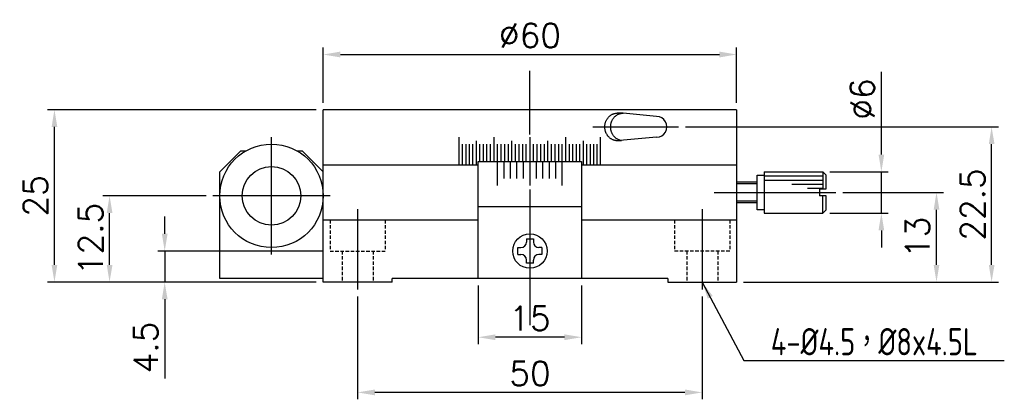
# Model space of a CAD drawing. Header units: millimetres. Extents: x 11737 to 11930, y 2810 to 3017.
# Tile 1 of 2: x 11785 to 11928, y 2810 to 2865. Entities that reach past the tile are written whole.
import ezdxf
from ezdxf.enums import TextEntityAlignment as Align

# ---------------------------------------------------------------- set-up
doc = ezdxf.new("R2010")
doc.units = ezdxf.units.MM
doc.header["$MEASUREMENT"] = 0
doc.linetypes.add('CENTER', pattern=[50.8, 31.75, -6.35, 6.35, -6.35])
doc.linetypes.add('DASHED', pattern=[0.75, 0.5, -0.25])
doc.layers.add('CENTER', color=1, linetype='CENTER')
doc.styles.get("Standard").update_dxf_attribs({"font": 'txt.shx', "bigfont": 'chineset.shx'})
doc.styles.add('Text(2.5)', font='isocp.shx', dxfattribs={"width": 0.85, "bigfont": 'chineset.shx'})
doc.dimstyles.new('GMT', dxfattribs={"dimtxt": 3.5, "dimasz": 2.5, "dimexe": 1, "dimexo": 1, "dimgap": 1, "dimtad": 1, "dimdec": 1, "dimdsep": 46, "dimtxsty": 'Standard', "dimcen": 0, "dimadec": 0, "dimazin": 2, "dimtfac": 0.6, "dimtdec": 1, "dimtix": 1, "dimtmove": 0, "dimatfit": 3, "dimfxl": 0, "dimtvp": 1, "dimtolj": 1, "dimarcsym": 0})

# ---------------------------------------------------------------- blocks, each defined once
blk = doc.blocks.new('*D30')
at = {"color": 0, "lineweight": -2}
for p, q in [((11812.32, 2839.6), (11797.32, 2839.6)), ((11798.32, 2829.6), (11798.32, 2837.1)), ((11828.32, 2827.1), (11797.32, 2827.1))]:
    blk.add_line(p, q, dxfattribs=at)
at = {"color": 0}
for points in [[(11797.91, 2837.1), (11798.74, 2837.1), (11798.32, 2839.6)], [(11797.91, 2829.6), (11798.74, 2829.6), (11798.32, 2827.1)]]:
    blk.add_solid(points, dxfattribs=at)
at = {"layer": 'DEFPOINTS', "color": 0}
for p in [(11798.32, 2839.6), (11813.32, 2839.6), (11829.32, 2827.1)]:
    blk.add_point(p, dxfattribs=at)
at = {"color": 0, "insert": (11795.57, 2833.35), "char_height": 3.5, "attachment_point": 5, "rotation": 90}
blk.add_mtext('\\A1;12.5', dxfattribs=at)
blk = doc.blocks.new('*D31')
at = {"color": 0, "lineweight": -2}
for p, q in [((11828.32, 2852.1), (11789.32, 2852.1)), ((11790.32, 2829.6), (11790.32, 2849.6)), ((11828.32, 2827.1), (11789.32, 2827.1))]:
    blk.add_line(p, q, dxfattribs=at)
at = {"color": 0}
for points in [[(11789.91, 2849.6), (11790.74, 2849.6), (11790.32, 2852.1)], [(11789.91, 2829.6), (11790.74, 2829.6), (11790.32, 2827.1)]]:
    blk.add_solid(points, dxfattribs=at)
at = {"layer": 'DEFPOINTS', "color": 0}
for p in [(11790.32, 2852.1), (11829.32, 2852.1), (11829.32, 2827.1)]:
    blk.add_point(p, dxfattribs=at)
at = {"color": 0, "insert": (11787.57, 2839.6), "char_height": 3.5, "attachment_point": 5, "rotation": 90}
blk.add_mtext('\\A1;25', dxfattribs=at)
blk = doc.blocks.new('*D32')
at = {"color": 0, "lineweight": -2}
for p, q in [((11829.32, 2853.1), (11829.32, 2861.1)), ((11889.32, 2853.1), (11889.32, 2861.1)), ((11831.82, 2860.1), (11886.82, 2860.1))]:
    blk.add_line(p, q, dxfattribs=at)
at = {"color": 0}
for points in [[(11831.82, 2860.52), (11831.82, 2859.68), (11829.32, 2860.1)], [(11886.82, 2860.52), (11886.82, 2859.68), (11889.32, 2860.1)]]:
    blk.add_solid(points, dxfattribs=at)
at = {"layer": 'DEFPOINTS', "color": 0}
for p in [(11889.32, 2860.1), (11829.32, 2852.1), (11889.32, 2852.1)]:
    blk.add_point(p, dxfattribs=at)
at = {"color": 0, "insert": (11859.32, 2862.85), "char_height": 3.5, "attachment_point": 5}
blk.add_mtext('\\A1;%%C60', dxfattribs=at)
blk = doc.blocks.new('*D33')
at = {"color": 0, "lineweight": -2}
for p, q in [((11910.32, 2845.6), (11910.32, 2857.57)), ((11902.82, 2843.1), (11911.32, 2843.1)), ((11910.32, 2837.1), (11910.32, 2843.1)), ((11902.82, 2837.1), (11911.32, 2837.1)), ((11910.32, 2834.6), (11910.32, 2832.1))]:
    blk.add_line(p, q, dxfattribs=at)
at = {"color": 0}
for points in [[(11909.91, 2845.6), (11910.74, 2845.6), (11910.32, 2843.1)], [(11909.91, 2834.6), (11910.74, 2834.6), (11910.32, 2837.1)]]:
    blk.add_solid(points, dxfattribs=at)
at = {"layer": 'DEFPOINTS', "color": 0}
for p in [(11901.82, 2843.1), (11910.32, 2843.1), (11901.82, 2837.1)]:
    blk.add_point(p, dxfattribs=at)
at = {"color": 0, "insert": (11907.57, 2853.65), "char_height": 3.5, "attachment_point": 5, "rotation": 90}
blk.add_mtext('\\A1;%%C6', dxfattribs=at)
blk = doc.blocks.new('*D34')
at = {"color": 0, "lineweight": -2}
for p, q in [((11881.89, 2849.6), (11927.32, 2849.6)), ((11926.32, 2829.6), (11926.32, 2847.1)), ((11890.32, 2827.1), (11927.32, 2827.1))]:
    blk.add_line(p, q, dxfattribs=at)
at = {"color": 0}
for points in [[(11925.91, 2847.1), (11926.74, 2847.1), (11926.32, 2849.6)], [(11925.91, 2829.6), (11926.74, 2829.6), (11926.32, 2827.1)]]:
    blk.add_solid(points, dxfattribs=at)
at = {"layer": 'DEFPOINTS', "color": 0}
for p in [(11880.89, 2849.6), (11926.32, 2849.6), (11889.32, 2827.1)]:
    blk.add_point(p, dxfattribs=at)
at = {"color": 0, "insert": (11923.57, 2838.35), "char_height": 3.5, "attachment_point": 5, "rotation": 90}
blk.add_mtext('\\A1;22.5', dxfattribs=at)
blk = doc.blocks.new('*D35')
at = {"color": 0, "lineweight": -2}
for p, q in [((11904.72, 2840.1), (11919.32, 2840.1)), ((11918.32, 2829.6), (11918.32, 2837.6)), ((11890.32, 2827.1), (11919.32, 2827.1))]:
    blk.add_line(p, q, dxfattribs=at)
at = {"color": 0}
for points in [[(11917.91, 2837.6), (11918.74, 2837.6), (11918.32, 2840.1)], [(11917.91, 2829.6), (11918.74, 2829.6), (11918.32, 2827.1)]]:
    blk.add_solid(points, dxfattribs=at)
at = {"layer": 'DEFPOINTS', "color": 0}
for p in [(11903.72, 2840.1), (11918.32, 2840.1), (11889.32, 2827.1)]:
    blk.add_point(p, dxfattribs=at)
at = {"color": 0, "insert": (11915.57, 2833.6), "char_height": 3.5, "attachment_point": 5, "rotation": 90}
blk.add_mtext('\\A1;13', dxfattribs=at)
blk = doc.blocks.new('*D36')
at = {"color": 0, "lineweight": -2}
for p, q in [((11851.82, 2826.6), (11851.82, 2818.1)), ((11866.82, 2826.6), (11866.82, 2818.1)), ((11864.32, 2819.1), (11854.32, 2819.1))]:
    blk.add_line(p, q, dxfattribs=at)
at = {"color": 0}
for points in [[(11854.32, 2819.52), (11854.32, 2818.68), (11851.82, 2819.1)], [(11864.32, 2819.52), (11864.32, 2818.68), (11866.82, 2819.1)]]:
    blk.add_solid(points, dxfattribs=at)
at = {"layer": 'DEFPOINTS', "color": 0}
for p in [(11851.82, 2827.6), (11866.82, 2827.6), (11851.82, 2819.1)]:
    blk.add_point(p, dxfattribs=at)
at = {"color": 0, "insert": (11859.32, 2821.85), "char_height": 3.5, "attachment_point": 5}
blk.add_mtext('\\A1;15', dxfattribs=at)
blk = doc.blocks.new('*D37')
at = {"color": 0, "lineweight": -2}
for p, q in [((11834.32, 2825.01), (11834.32, 2810.1)), ((11884.32, 2825.01), (11884.32, 2810.1)), ((11881.82, 2811.1), (11836.82, 2811.1))]:
    blk.add_line(p, q, dxfattribs=at)
at = {"color": 0}
for points in [[(11836.82, 2811.52), (11836.82, 2810.68), (11834.32, 2811.1)], [(11881.82, 2811.52), (11881.82, 2810.68), (11884.32, 2811.1)]]:
    blk.add_solid(points, dxfattribs=at)
at = {"layer": 'DEFPOINTS', "color": 0}
for p in [(11834.32, 2826.01), (11884.32, 2826.01), (11834.32, 2811.1)]:
    blk.add_point(p, dxfattribs=at)
at = {"color": 0, "insert": (11859.32, 2813.85), "char_height": 3.5, "attachment_point": 5}
blk.add_mtext('\\A1;50', dxfattribs=at)
blk = doc.blocks.new('*D38')
at = {"color": 0, "lineweight": -2}
for p, q in [((11806.32, 2834.1), (11806.32, 2836.6)), ((11829.32, 2831.6), (11805.32, 2831.6)), ((11806.32, 2831.6), (11806.32, 2827.1)), ((11828.32, 2827.1), (11805.32, 2827.1)), ((11806.32, 2824.6), (11806.32, 2813.1))]:
    blk.add_line(p, q, dxfattribs=at)
at = {"color": 0}
for points in [[(11805.91, 2834.1), (11806.74, 2834.1), (11806.32, 2831.6)], [(11805.91, 2824.6), (11806.74, 2824.6), (11806.32, 2827.1)]]:
    blk.add_solid(points, dxfattribs=at)
at = {"layer": 'DEFPOINTS', "color": 0}
for p in [(11830.32, 2831.6), (11806.32, 2827.1), (11829.32, 2827.1)]:
    blk.add_point(p, dxfattribs=at)
at = {"color": 0, "insert": (11803.57, 2817.6), "char_height": 3.5, "attachment_point": 5, "rotation": 90}
blk.add_mtext('\\A1;4.5', dxfattribs=at)

msp = doc.modelspace()

# ---------------------------------------------------------------- linework, layer by layer
at = {"color": 7, "linetype": 'Continuous'}
for p, q in [((11889.32, 2852.1), (11829.32, 2852.1)), ((11829.32, 2827.1), (11829.32, 2852.1)), ((11889.32, 2852.1), (11889.32, 2827.1)), ((11870.4, 2850.53), (11870.43, 2850.6)), ((11870.43, 2850.6), (11870.47, 2850.67)), ((11870.47, 2850.67), (11870.52, 2850.74)), ((11870.52, 2850.74), (11870.56, 2850.81)), ((11870.56, 2850.81), (11870.61, 2850.88)), ((11870.61, 2850.88), (11870.66, 2850.94)), ((11870.66, 2850.94), (11870.71, 2851)), ((11870.71, 2851), (11870.76, 2851.06)), ((11870.76, 2851.06), (11870.82, 2851.12)), ((11870.82, 2851.12), (11870.88, 2851.17)), ((11870.88, 2851.17), (11870.94, 2851.22)), ((11870.94, 2851.22), (11871, 2851.27)), ((11871, 2851.27), (11871.06, 2851.31)), ((11871.06, 2851.31), (11871.13, 2851.35)), ((11871.13, 2851.35), (11871.2, 2851.39)), ((11871.2, 2851.39), (11871.27, 2851.43)), ((11871.24, 2850.53), (11871.28, 2850.6)), ((11871.27, 2851.43), (11871.34, 2851.46)), ((11871.28, 2850.6), (11871.32, 2850.67)), ((11871.32, 2850.67), (11871.36, 2850.74)), ((11871.34, 2851.46), (11871.41, 2851.49)), ((11871.36, 2850.74), (11871.4, 2850.81)), ((11871.4, 2850.81), (11871.45, 2850.88)), ((11871.41, 2851.49), (11871.48, 2851.52)), ((11871.45, 2850.88), (11871.5, 2850.94)), ((11871.48, 2851.52), (11871.55, 2851.54)), ((11871.5, 2850.94), (11871.55, 2851)), ((11871.55, 2851.54), (11871.63, 2851.56)), ((11871.55, 2851), (11871.61, 2851.06)), ((11871.61, 2851.06), (11871.66, 2851.12)), ((11871.63, 2851.56), (11871.7, 2851.57)), ((11871.66, 2851.12), (11871.72, 2851.17)), ((11871.7, 2851.57), (11871.78, 2851.59)), ((11871.72, 2851.17), (11871.78, 2851.22)), ((11871.78, 2851.59), (11871.85, 2851.59)), ((11871.78, 2851.22), (11871.85, 2851.27)), ((11871.85, 2851.59), (11871.93, 2851.6)), ((11871.85, 2851.27), (11871.91, 2851.31)), ((11871.91, 2851.31), (11871.98, 2851.35)), ((11871.93, 2851.6), (11872, 2851.6)), ((11871.98, 2851.35), (11872.04, 2851.39)), ((11872.85, 2851.6), (11872, 2851.6)), ((11872.04, 2851.39), (11872.11, 2851.43)), ((11872.11, 2851.43), (11872.18, 2851.46)), ((11872.18, 2851.46), (11872.25, 2851.49)), ((11872.25, 2851.49), (11872.32, 2851.52)), ((11872.32, 2851.52), (11872.4, 2851.54)), ((11872.4, 2851.54), (11872.47, 2851.56)), ((11872.47, 2851.56), (11872.55, 2851.57)), ((11872.55, 2851.57), (11872.62, 2851.59)), ((11872.62, 2851.59), (11872.7, 2851.59)), ((11872.7, 2851.59), (11872.77, 2851.6)), ((11872.77, 2851.6), (11872.85, 2851.6)), ((11877.71, 2851.1), (11872.85, 2851.6)), ((11870.19, 2849.73), (11870.2, 2849.81)), ((11870.19, 2849.65), (11870.19, 2849.73)), ((11870.19, 2849.56), (11870.19, 2849.65)), ((11870.19, 2849.48), (11870.19, 2849.56)), ((11870.2, 2849.4), (11870.19, 2849.48)), ((11870.2, 2849.81), (11870.21, 2849.9)), ((11870.21, 2849.31), (11870.2, 2849.4)), ((11870.21, 2849.9), (11870.22, 2849.98)), ((11870.22, 2849.23), (11870.21, 2849.31)), ((11870.22, 2849.98), (11870.24, 2850.06)), ((11870.24, 2849.15), (11870.22, 2849.23)), ((11870.24, 2850.06), (11870.26, 2850.14)), ((11870.26, 2849.07), (11870.24, 2849.15)), ((11870.26, 2850.14), (11870.28, 2850.22)), ((11870.28, 2850.22), (11870.3, 2850.3)), ((11870.3, 2850.3), (11870.33, 2850.38)), ((11870.33, 2850.38), (11870.36, 2850.45)), ((11870.36, 2850.45), (11870.4, 2850.53)), ((11871.04, 2849.73), (11871.05, 2849.81)), ((11871.04, 2849.65), (11871.04, 2849.73)), ((11871.04, 2849.56), (11871.04, 2849.65)), ((11871.04, 2849.48), (11871.04, 2849.56)), ((11871.04, 2849.4), (11871.04, 2849.48)), ((11871.05, 2849.31), (11871.04, 2849.4)), ((11871.05, 2849.9), (11871.07, 2849.98)), ((11871.05, 2849.81), (11871.05, 2849.9)), ((11871.07, 2849.23), (11871.05, 2849.31)), ((11871.07, 2849.98), (11871.08, 2850.06)), ((11871.08, 2849.15), (11871.07, 2849.23)), ((11871.08, 2850.06), (11871.1, 2850.14)), ((11871.1, 2849.07), (11871.08, 2849.15)), ((11871.1, 2850.14), (11871.12, 2850.22)), ((11871.12, 2850.22), (11871.15, 2850.3)), ((11871.15, 2850.3), (11871.18, 2850.38)), ((11871.18, 2850.38), (11871.21, 2850.45)), ((11871.21, 2850.45), (11871.24, 2850.53)), ((11849.06, 2844.1), (11849.06, 2848.1)), ((11854.11, 2844.6), (11854.11, 2848.1)), ((11864.53, 2844.6), (11864.53, 2848.1)), ((11869.58, 2844.1), (11869.58, 2848.1)), ((11870.28, 2848.99), (11870.26, 2849.07)), ((11870.3, 2848.91), (11870.28, 2848.99)), ((11870.33, 2848.83), (11870.3, 2848.91)), ((11870.36, 2848.75), (11870.33, 2848.83)), ((11870.39, 2848.68), (11870.36, 2848.75)), ((11870.43, 2848.6), (11870.39, 2848.68)), ((11870.47, 2848.53), (11870.43, 2848.6)), ((11870.51, 2848.46), (11870.47, 2848.53)), ((11870.56, 2848.4), (11870.51, 2848.46)), ((11870.6, 2848.33), (11870.56, 2848.4)), ((11870.65, 2848.27), (11870.6, 2848.33)), ((11870.7, 2848.21), (11870.65, 2848.27)), ((11870.76, 2848.15), (11870.7, 2848.21)), ((11870.81, 2848.09), (11870.76, 2848.15)), ((11870.87, 2848.04), (11870.81, 2848.09)), ((11870.93, 2847.99), (11870.87, 2848.04)), ((11871, 2847.94), (11870.93, 2847.99)), ((11871.06, 2847.89), (11871, 2847.94)), ((11871.13, 2847.85), (11871.06, 2847.89)), ((11871.12, 2848.99), (11871.1, 2849.07)), ((11871.15, 2848.91), (11871.12, 2848.99)), ((11871.19, 2847.81), (11871.13, 2847.85)), ((11871.18, 2848.83), (11871.15, 2848.91)), ((11871.21, 2848.75), (11871.18, 2848.83)), ((11871.26, 2847.78), (11871.19, 2847.81)), ((11871.24, 2848.68), (11871.21, 2848.75)), ((11871.28, 2848.6), (11871.24, 2848.68)), ((11871.33, 2847.74), (11871.26, 2847.78)), ((11871.32, 2848.53), (11871.28, 2848.6)), ((11871.36, 2848.46), (11871.32, 2848.53)), ((11871.4, 2847.71), (11871.33, 2847.74)), ((11871.4, 2848.4), (11871.36, 2848.46)), ((11871.45, 2848.33), (11871.4, 2848.4)), ((11871.47, 2847.69), (11871.4, 2847.71)), ((11871.5, 2848.27), (11871.45, 2848.33)), ((11871.55, 2847.67), (11871.47, 2847.69)), ((11871.55, 2848.21), (11871.5, 2848.27)), ((11871.6, 2848.15), (11871.55, 2848.21)), ((11871.66, 2848.09), (11871.6, 2848.15)), ((11871.72, 2848.04), (11871.66, 2848.09)), ((11871.78, 2847.99), (11871.72, 2848.04)), ((11871.84, 2847.94), (11871.78, 2847.99)), ((11871.9, 2847.89), (11871.84, 2847.94)), ((11871.97, 2847.85), (11871.9, 2847.89)), ((11872.04, 2847.81), (11871.97, 2847.85)), ((11872.11, 2847.78), (11872.04, 2847.81)), ((11872.18, 2847.74), (11872.11, 2847.78)), ((11872.25, 2847.71), (11872.18, 2847.74)), ((11872.32, 2847.69), (11872.25, 2847.71)), ((11872.39, 2847.67), (11872.32, 2847.69)), ((11877.71, 2848.1), (11872.36, 2847.62)), ((11849.56, 2844.1), (11849.56, 2847.1)), ((11850.05, 2844.1), (11850.05, 2847.1)), ((11850.55, 2844.1), (11850.55, 2847.1)), ((11851.05, 2844.1), (11851.05, 2847.1)), ((11851.56, 2844.1), (11851.56, 2847.6)), ((11852.07, 2844.6), (11852.07, 2847.1)), ((11852.58, 2844.6), (11852.58, 2847.1)), ((11853.09, 2844.6), (11853.09, 2847.1)), ((11853.6, 2844.6), (11853.6, 2847.1)), ((11854.63, 2844.6), (11854.63, 2847.1)), ((11855.15, 2844.6), (11855.15, 2847.1)), ((11855.67, 2844.6), (11855.67, 2847.1)), ((11856.19, 2844.6), (11856.19, 2847.1)), ((11856.71, 2844.6), (11856.71, 2847.6)), ((11857.23, 2844.6), (11857.23, 2847.1)), ((11857.75, 2844.6), (11857.75, 2847.1)), ((11858.28, 2844.6), (11858.28, 2847.1)), ((11858.8, 2844.6), (11858.8, 2847.1)), ((11859.85, 2844.6), (11859.85, 2847.1)), ((11860.37, 2844.6), (11860.37, 2847.1)), ((11860.89, 2844.6), (11860.89, 2847.1)), ((11861.42, 2844.6), (11861.42, 2847.1)), ((11861.94, 2844.6), (11861.94, 2847.6)), ((11862.46, 2844.6), (11862.46, 2847.1)), ((11862.98, 2844.6), (11862.98, 2847.1)), ((11863.5, 2844.6), (11863.5, 2847.1)), ((11864.02, 2844.6), (11864.02, 2847.1)), ((11865.05, 2844.6), (11865.05, 2847.1)), ((11865.56, 2844.6), (11865.56, 2847.1)), ((11866.07, 2844.6), (11866.07, 2847.1)), ((11866.58, 2844.6), (11866.58, 2847.1)), ((11867.09, 2844.1), (11867.09, 2847.6)), ((11867.59, 2844.1), (11867.59, 2847.1)), ((11868.1, 2844.1), (11868.1, 2847.1)), ((11868.59, 2844.1), (11868.59, 2847.1)), ((11869.09, 2844.1), (11869.09, 2847.1)), ((11871.62, 2847.65), (11871.55, 2847.67)), ((11871.69, 2847.63), (11871.62, 2847.65)), ((11871.77, 2847.62), (11871.69, 2847.63)), ((11871.77, 2847.62), (11872.62, 2847.62)), ((11872.47, 2847.65), (11872.39, 2847.67)), ((11872.54, 2847.63), (11872.47, 2847.65)), ((11872.62, 2847.62), (11872.54, 2847.63)), ((11817.32, 2846.1), (11814.32, 2843.1)), ((11818.08, 2846.1), (11817.32, 2846.1)), ((11826.32, 2846.1), (11825.57, 2846.1)), ((11826.32, 2846.1), (11829.32, 2843.1)), ((11829.32, 2844.1), (11851.82, 2844.1)), ((11851.82, 2827.6), (11851.82, 2844.6)), ((11851.82, 2844.6), (11866.82, 2844.6)), ((11854.63, 2841.1), (11854.63, 2844.6)), ((11855.56, 2842.1), (11855.56, 2844.6)), ((11856.5, 2842.1), (11856.5, 2844.6)), ((11857.44, 2842.1), (11857.44, 2844.6)), ((11858.38, 2842.1), (11858.38, 2844.6)), ((11860.27, 2842.1), (11860.27, 2844.6)), ((11861.21, 2842.1), (11861.21, 2844.6)), ((11862.15, 2842.1), (11862.15, 2844.6)), ((11863.08, 2842.1), (11863.08, 2844.6)), ((11864.02, 2841.1), (11864.02, 2844.6)), ((11866.82, 2844.6), (11866.82, 2827.6)), ((11866.82, 2844.1), (11889.32, 2844.1)), ((11814.32, 2827.6), (11814.32, 2843.1)), ((11892.32, 2837.6), (11892.32, 2842.6)), ((11892.32, 2842.6), (11893.32, 2842.6)), ((11893.32, 2843.1), (11893.32, 2837.1)), ((11893.32, 2843.1), (11901.82, 2843.1)), ((11893.32, 2842.5), (11901.82, 2842.5)), ((11902.32, 2842.6), (11901.82, 2843.1)), ((11901.82, 2843.1), (11901.82, 2840.6)), ((11902.32, 2840.6), (11902.32, 2842.6)), ((11892.32, 2841.6), (11889.29, 2841.6)), ((11892.32, 2841.35), (11889.3, 2841.35)), ((11893.32, 2841.9), (11901.82, 2841.9)), ((11897.32, 2841.3), (11901.82, 2841.3)), ((11899.61, 2840.7), (11901.82, 2840.7)), ((11901.32, 2840.6), (11901.32, 2839.6)), ((11901.32, 2840.6), (11902.32, 2840.6)), ((11902.32, 2839.6), (11901.32, 2839.6)), ((11901.82, 2837.1), (11901.82, 2839.6)), ((11902.32, 2837.6), (11902.32, 2839.6)), ((11866.82, 2838), (11851.82, 2838)), ((11892.32, 2838.6), (11889.29, 2838.6)), ((11892.32, 2838.85), (11889.3, 2838.85)), ((11893.32, 2837.6), (11892.32, 2837.6)), ((11893.32, 2837.1), (11901.82, 2837.1)), ((11902.32, 2837.6), (11901.82, 2837.1)), ((11851.82, 2836.1), (11829.32, 2836.1)), ((11889.32, 2836.1), (11866.82, 2836.1)), ((11857.57, 2832.1), (11858.02, 2832.1)), ((11857.57, 2831.1), (11857.57, 2832.1)), ((11858.82, 2833.35), (11858.82, 2832.9)), ((11858.82, 2833.35), (11859.82, 2833.35)), ((11859.82, 2833.35), (11859.82, 2832.9)), ((11861.07, 2832.1), (11860.62, 2832.1)), ((11861.07, 2832.1), (11861.07, 2831.1)), ((11857.57, 2831.1), (11858.02, 2831.1)), ((11861.07, 2831.1), (11860.62, 2831.1)), ((11858.82, 2829.85), (11858.82, 2830.3)), ((11859.82, 2829.85), (11858.82, 2829.85)), ((11859.82, 2829.85), (11859.82, 2830.3)), ((11829.32, 2827.6), (11814.32, 2827.6)), ((11839.32, 2827.1), (11829.32, 2827.1)), ((11879.32, 2827.6), (11839.32, 2827.6)), ((11839.32, 2827.1), (11839.32, 2827.6)), ((11879.32, 2827.6), (11879.32, 2827.1)), ((11879.32, 2827.1), (11889.32, 2827.1))]:
    msp.add_line(p, q, dxfattribs=at)
at = {"color": 3, "linetype": 'Continuous'}
msp.add_line((11859.32, 2848.1), (11859.32, 2841.1), dxfattribs=at)
at = {"color": 3, "linetype": 'DASHED'}
for p, q in [((11830.32, 2836.1), (11830.32, 2831.6)), ((11838.32, 2836.1), (11838.32, 2831.6)), ((11880.32, 2836.1), (11880.32, 2831.6)), ((11888.32, 2836.1), (11888.32, 2831.6)), ((11830.32, 2831.6), (11838.32, 2831.6)), ((11832.07, 2831.6), (11832.07, 2827.1)), ((11836.57, 2831.6), (11836.57, 2827.1)), ((11888.32, 2831.6), (11880.32, 2831.6)), ((11882.07, 2831.6), (11882.07, 2827.1)), ((11886.57, 2831.6), (11886.57, 2827.1))]:
    msp.add_line(p, q, dxfattribs=at)
at = {"color": 7, "linetype": 'Continuous'}
for centre, radius in [((11821.82, 2839.6), 7.5), ((11821.82, 2839.6), 4.25), ((11859.32, 2831.6), 2.5)]:
    msp.add_circle(centre, radius, dxfattribs=at)
for centre, radius, start, end in [((11877.71, 2849.6), 1.5, 269.9999, 90.0001), ((11858.02, 2832.9), 0.8, 270, 0), ((11860.62, 2832.9), 0.8, 180, 270), ((11858.02, 2830.3), 0.8, 0, 90), ((11860.62, 2830.3), 0.8, 90, 180)]:
    msp.add_arc(centre, radius, start, end, dxfattribs=at)
at = {"layer": 'CENTER', "color": 1, "linetype": 'CENTER'}
for p, q in [((11859.32, 2848.52), (11859.32, 2857.75)), ((11868.46, 2849.6), (11880.89, 2849.6)), ((11821.82, 2831.1), (11821.82, 2848.1)), ((11830.32, 2839.6), (11813.32, 2839.6)), ((11859.32, 2840.51), (11859.32, 2820.87)), ((11886.08, 2840.1), (11903.72, 2840.1)), ((11834.32, 2837.66), (11834.32, 2826.01)), ((11884.32, 2837.66), (11884.32, 2826.01))]:
    msp.add_line(p, q, dxfattribs=at)

# ---------------------------------------------------------------- texts
at = {"color": 0, "lineweight": 0, "style": 'Text(2.5)', "width": 0.85}
msp.add_text('4-%%C4.5，%%C8x4.5L', height=3.9415, dxfattribs=at).set_placement((11909.3, 2818.46), align=Align.MIDDLE)

# ---------------------------------------------------------------- dimensions: what is measured, and where the dimension line sits
dim = msp.add_linear_dim(base=(11889.32, 2860.1), p1=(11829.32, 2852.1), p2=(11889.32, 2852.1), angle=180, text='%%C<>', dimstyle='GMT')
dim.commit()
dim.dimension.update_dxf_attribs({"geometry": '*D32', "text_midpoint": (11859.32, 2862.85)})
dim = msp.add_linear_dim(base=(11910.32, 2843.1), p1=(11901.82, 2837.1), p2=(11901.82, 2843.1), angle=90, text='%%C<>', dimstyle='GMT')
dim.commit()
dim.dimension.update_dxf_attribs({"geometry": '*D33', "text_midpoint": (11910.32, 2853.65), "dimtype": 160})
for base, p1, p2, angle, picture, middle in [((11790.32, 2852.1), (11829.32, 2827.1), (11829.32, 2852.1), 90, '*D31', (11787.57, 2839.6)), ((11926.32, 2849.6), (11889.32, 2827.1), (11880.89, 2849.6), 90, '*D34', (11923.57, 2838.35)), ((11798.32, 2839.6), (11829.32, 2827.1), (11813.32, 2839.6), 90, '*D30', (11795.57, 2833.35)), ((11918.32, 2840.1), (11889.32, 2827.1), (11903.72, 2840.1), 90, '*D35', (11915.57, 2833.6)), ((11851.82, 2819.1), (11866.82, 2827.6), (11851.82, 2827.6), 180, '*D36', (11859.32, 2821.85)), ((11834.32, 2811.1), (11884.32, 2826.01), (11834.32, 2826.01), 180, '*D37', (11859.32, 2813.85))]:
    dim = msp.add_linear_dim(base=base, p1=p1, p2=p2, angle=angle, dimstyle='GMT')
    dim.commit()
    dim.dimension.update_dxf_attribs({"geometry": picture, "text_midpoint": middle})
dim = msp.add_linear_dim(base=(11806.32, 2827.1), p1=(11830.32, 2831.6), p2=(11829.32, 2827.1), angle=90, dimstyle='GMT')
dim.commit()
dim.dimension.update_dxf_attribs({"geometry": '*D38', "text_midpoint": (11806.32, 2817.6), "dimtype": 160})

# ---------------------------------------------------------------- leaders
msp.add_leader([(11884.32, 2827.1), (11890.34, 2815.72), (11928.16, 2815.72)], dimstyle='GMT', override={"dimgap": 1, "dimtad": 0})

doc.saveas('drawing.dxf')
